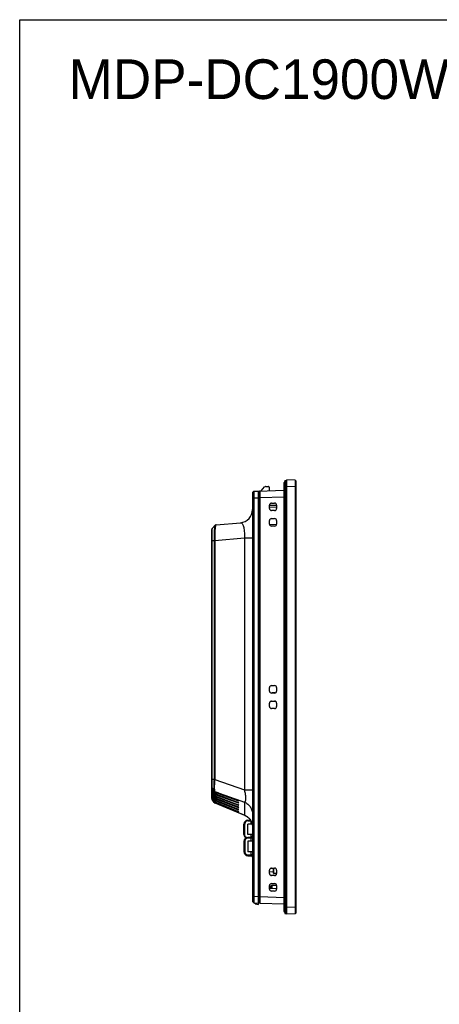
# Model space of a CAD drawing. Header units: millimetres. Extents: x 0 to 1682, y 0 to 1188.
# Tile 9 of 20: x 0 to 317, y 444 to 1188. Entities that reach past the tile are written whole.
import ezdxf

# ---------------------------------------------------------------- set-up
doc = ezdxf.new("R2010")
doc.units = ezdxf.units.MM
doc.header["$LTSCALE"] = 92.51
for name, color, linetype in [('2D-MDP_1950WD-FORMAT', 7, 'CONTINUOUS'), ('2D-MDP_1950WD-TEXT', 7, 'CONTINUOUS'), ('FRONT_BEZEL-RT1951WD-SHAPE', 7, 'CONTINUOUS'), ('GASKET-RT1951WD_BASE-SHAPE', 7, 'CONTINUOUS'), ('REAR_CASE-MDP_1950WD_V3-1-SHAPE', 7, 'CONTINUOUS')]:
    doc.layers.add(name, color=color, linetype=linetype)
doc.styles.get("Standard").update_dxf_attribs({"font": 'gothic.ttf'})

msp = doc.modelspace()

# ---------------------------------------------------------------- linework, layer by layer
at = {"layer": '2D-MDP_1950WD-FORMAT', "color": 7, "linetype": 'Continuous'}
for p, q in [((0, 0), (0, 1188)), ((0, 1188), (1682, 1188))]:
    msp.add_line(p, q, dxfattribs=at)
at = {"layer": 'FRONT_BEZEL-RT1951WD-SHAPE', "color": 7, "linetype": 'Continuous'}
for p, q in [((201.744534, 511.614586), (201.744534, 840.014586)), ((208.244839, 839.78759), (201.744534, 840.014586)), ((208.244839, 834.790636), (201.744534, 835.017631)), ((208.744534, 839.27014), (208.244839, 839.78759)), ((208.244839, 834.790636), (208.244839, 516.838535)), ((208.744534, 834.790636), (208.244839, 834.790636)), ((208.744534, 839.27014), (208.244903, 839.787556)), ((208.744534, 839.27014), (208.744534, 512.359031)), ((180.344534, 831.567281), (199.844534, 832.248236)), ((180.944534, 831.105389), (180.944534, 520.523782)), ((181.427084, 826.60813), (180.944534, 826.60813)), ((181.427084, 826.60813), (199.844534, 827.251282)), ((181.427084, 826.60813), (181.427084, 525.021041)), ((188.744534, 818.364586), (188.744534, 820.964586)), ((194.144534, 820.619089), (188.744534, 820.713346)), ((194.144534, 819.434761), (188.744534, 819.151759)), ((190.244534, 822.464586), (192.644534, 822.464586)), ((194.144534, 820.964586), (194.144534, 818.364586)), ((192.644534, 816.864586), (190.244534, 816.864586)), ((188.744534, 806.664586), (188.744534, 809.264586)), ((188.782616, 806.335204), (194.13728, 806.522193)), ((190.244534, 810.764586), (192.644534, 810.764586)), ((192.644534, 805.164586), (190.244534, 805.164586)), ((194.144534, 809.264586), (194.144534, 806.664586)), ((188.744534, 680.364586), (188.744534, 682.964586)), ((190.244534, 684.464586), (192.644534, 684.464586)), ((192.644534, 678.864586), (190.244534, 678.864586)), ((194.144534, 682.964586), (194.144534, 680.364586)), ((188.744534, 668.664586), (188.744534, 671.264586)), ((190.244534, 672.764586), (192.644534, 672.764586)), ((194.144534, 671.264586), (194.144534, 668.664586)), ((192.644534, 667.164586), (190.244534, 667.164586)), ((188.744534, 542.364586), (188.744534, 544.964586)), ((191.744534, 543.587331), (188.744534, 543.482568)), ((191.744534, 546.085808), (189.156581, 545.995434)), ((190.244534, 546.464586), (192.644534, 546.464586)), ((191.744534, 542.661985), (191.744534, 546.464586)), ((192.036681, 542.362088), (192.036681, 546.464586)), ((194.144534, 544.964586), (194.144534, 542.364586)), ((193.343166, 541.038825), (189.852488, 540.916928)), ((192.644534, 540.864586), (190.244534, 540.864586)), ((194.143024, 542.306931), (192.036681, 542.362088)), ((188.744534, 530.664586), (188.744534, 533.264586)), ((194.144534, 531.010082), (188.744534, 530.915825)), ((190.244534, 534.764586), (192.644534, 534.764586)), ((192.644534, 529.164586), (190.244534, 529.164586)), ((190.627082, 533.423808), (190.627082, 530.948685)), ((194.144534, 533.264586), (194.144534, 530.664586)), ((181.427084, 525.021041), (180.944534, 525.021041)), ((181.427084, 525.021041), (199.844534, 524.377889)), ((181.427084, 520.024087), (199.844534, 519.380935)), ((208.244839, 516.838535), (201.744534, 516.61154)), ((208.744534, 516.838535), (208.244839, 516.838535)), ((208.244839, 511.841581), (201.744534, 511.614586)), ((208.744534, 512.359031), (208.244839, 511.841581)), ((208.244903, 511.841616), (208.744534, 512.359031))]:
    msp.add_line(p, q, dxfattribs=at)
for centre, radius, start, end in [((181.444534, 831.105389), 0.5, 92, 180), ((190.244534, 820.964586), 1.5, 90, 180), ((192.644534, 820.964586), 1.5, 0, 90), ((190.244534, 818.364586), 1.5, 180, 270), ((192.644534, 818.364586), 1.5, 270, 0), ((190.244534, 809.264586), 1.5, 90, 180), ((190.244534, 806.664586), 1.5, 180, 270), ((192.644534, 809.264586), 1.5, 0, 90), ((192.644534, 806.664586), 1.5, 270, 0), ((190.244534, 682.964586), 1.5, 90, 180), ((190.244534, 680.364586), 1.5, 180, 270), ((192.644534, 682.964586), 1.5, 0, 90), ((192.644534, 680.364586), 1.5, 270, 0), ((190.244534, 671.264586), 1.5, 90, 180), ((192.644534, 671.264586), 1.5, 0, 90), ((190.244534, 668.664586), 1.5, 180, 270), ((192.644534, 668.664586), 1.5, 270, 0), ((190.244534, 544.964586), 1.5, 90, 180), ((192.644534, 544.964586), 1.5, 0, 90), ((190.244534, 542.364586), 1.5, 180, 270), ((192.044534, 542.661985), 0.3, 180, 268.5), ((192.644534, 542.364586), 1.5, 270, 0), ((190.244534, 533.264586), 1.5, 90, 180), ((190.244534, 530.664586), 1.5, 180, 270), ((192.644534, 533.264586), 1.5, 0, 90), ((192.644534, 530.664586), 1.5, 270, 0), ((181.444534, 520.523782), 0.5, 180, 268)]:
    msp.add_arc(centre, radius, start, end, dxfattribs=at)
for centre, major_axis, start_param, end_param in [((228.096432, 675.814586), (108.47783, 0), 8.1830148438, 8.212905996), ((228.096432, 675.814586), (108.47783, 0), 4.3534646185, 4.3833557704), ((167.443593, 531.614586), (64.153674, 0), 1.1415039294, 1.2010549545)]:
    msp.add_ellipse(centre, major_axis=major_axis, ratio=0.0302453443, start_param=start_param, end_param=end_param, dxfattribs=at)
for points, knots in [([(208.244903, 839.787555), (208.246516, 839.785887), (208.244691, 839.775895), (208.24759, 839.758291), (208.247088, 839.726822), (208.248843, 839.662632), (208.249355, 839.552603), (208.25061, 839.387128), (208.251304, 839.17742), (208.251911, 838.925764), (208.252241, 838.634469), (208.25239, 838.175257), (208.251899, 837.52599), (208.250428, 836.67463), (208.248082, 835.751053), (208.246009, 835.114936), (208.244839, 834.790636)], [0, 0, 0, 0, 0.0013928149, 0.005172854, 0.011336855, 0.0198726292, 0.0439631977, 0.0772137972, 0.119304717, 0.1698307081, 0.22830921, 0.2941818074, 0.4455231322, 0.6181003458, 0.8053030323, 1, 1, 1, 1]), ([(181.427084, 831.605085), (181.425051, 831.60501), (181.428034, 831.592352), (181.423957, 831.57872), (181.425209, 831.546203), (181.423692, 831.505417), (181.423394, 831.451306), (181.422396, 831.356748), (181.42164, 831.20989), (181.420821, 831.000996), (181.420277, 830.749716), (181.419936, 830.458568), (181.419793, 829.999022), (181.420258, 829.348868), (181.421679, 828.496006), (181.423946, 827.570571), (181.425952, 826.933114), (181.427084, 826.60813)], [0, 0, 0, 0, 0.0012215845, 0.0048379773, 0.0108479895, 0.0192395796, 0.0299911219, 0.0430791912, 0.0761311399, 0.1180803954, 0.1685239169, 0.2269764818, 0.2928758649, 0.4444115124, 0.6172993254, 0.8048939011, 1, 1, 1, 1]), ([(189.716, 530.932717), (189.682624, 531.176423), (189.667281, 531.669418), (189.695547, 532.28631), (189.813367, 532.766206), (189.981941, 533.098714), (190.256309, 533.357748), (190.505237, 533.425237), (190.627082, 533.423808)], [0, 0, 0, 0, 0.2505489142, 0.5010316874, 0.6262770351, 0.7512972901, 0.8758835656, 1, 1, 1, 1]), ([(181.427084, 525.021041), (181.425952, 524.696079), (181.423946, 524.058656), (181.421679, 523.133252), (181.420258, 522.280393), (181.419793, 521.630228), (181.419936, 521.170673), (181.420277, 520.879516), (181.420821, 520.628227), (181.42164, 520.419322), (181.422396, 520.272453), (181.423394, 520.177885), (181.423692, 520.123769), (181.425209, 520.082976), (181.423957, 520.050456), (181.428034, 520.03682), (181.425051, 520.024162), (181.427084, 520.024087)], [0, 0, 0, 0, 0.195092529, 0.3826805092, 0.5555703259, 0.7071085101, 0.7730097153, 0.8314639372, 0.8819090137, 0.9238602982, 0.95691537, 0.9700045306, 0.9807576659, 0.989150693, 0.9951613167, 0.9987781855, 1, 1, 1, 1]), ([(208.244839, 516.838535), (208.246009, 516.51412), (208.248083, 515.877857), (208.250429, 514.954156), (208.251899, 514.102803), (208.25239, 513.453584), (208.252241, 512.994414), (208.251911, 512.703155), (208.251303, 512.451536), (208.250609, 512.241868), (208.249354, 512.076442), (208.248842, 511.966458), (208.247087, 511.902305), (208.247589, 511.870859), (208.244692, 511.853267), (208.246514, 511.843282), (208.244903, 511.841616)], [0, 0, 0, 0, 0.1947663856, 0.3819864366, 0.5545521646, 0.7058829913, 0.7717485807, 0.8302194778, 0.8807384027, 0.9228218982, 0.9560629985, 0.9801414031, 0.9886714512, 0.9948309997, 0.9986082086, 1, 1, 1, 1])]:
    msp.add_open_spline(points, degree=3, knots=knots, dxfattribs=at)
at = {"layer": 'GASKET-RT1951WD_BASE-SHAPE', "color": 7, "linetype": 'Continuous'}
for p, q in [((199.844534, 513.614586), (199.844534, 838.014586)), ((199.844534, 834.014586), (201.744534, 834.014586)), ((200.084534, 513.320647), (200.084534, 838.308524)), ((200.244534, 839.114586), (200.244534, 512.514586)), ((200.644534, 839.514586), (200.644534, 512.114586)), ((200.644534, 839.514586), (201.744534, 839.514586)), ((199.844534, 517.614586), (201.744534, 517.614586)), ((200.644534, 512.114586), (201.744534, 512.114586))]:
    msp.add_line(p, q, dxfattribs=at)
for centre, radius, start, end in [((200.144534, 838.014586), 0.3, 101.536959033, 180), ((200.044534, 838.504483), 0.2, 281.536959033, 0), ((200.644534, 839.114586), 0.4, 90, 180), ((200.144534, 513.614586), 0.3, 180, 258.463040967), ((200.044534, 513.124688), 0.2, 0, 78.463040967), ((200.644534, 512.514586), 0.4, 180, 270)]:
    msp.add_arc(centre, radius, start, end, dxfattribs=at)
at = {"layer": 'REAR_CASE-MDP_1950WD_V3-1-SHAPE', "color": 7, "linetype": 'Continuous'}
for p, q in [((182.472284, 831.641584), (185.047048, 834.710069)), ((185.813093, 835.067281), (187.944534, 835.067281)), ((188.444534, 834.567281), (188.444534, 831.850139)), ((176.943925, 831.448529), (175.944534, 830.41363)), ((176.943668, 831.448392), (175.944534, 830.41363)), ((175.944534, 830.41363), (175.944534, 521.215541)), ((176.943925, 826.451575), (175.944534, 826.451575)), ((176.943925, 831.448529), (176.943668, 831.448392)), ((176.943925, 831.448529), (180.344534, 831.567281)), ((176.943925, 826.451575), (180.344534, 826.570327)), ((176.943925, 826.451575), (176.943925, 525.177596)), ((180.344534, 519.06189), (180.344534, 831.567281)), ((180.944534, 830.888234), (180.344534, 830.888234)), ((180.944534, 826.591279), (180.344534, 826.591279)), ((180.944534, 826.60813), (180.944534, 830.888234)), ((145.507195, 803.272554), (147.714147, 805.681021)), ((147.664876, 805.670643), (147.624135, 805.627027)), ((148.312022, 805.996045), (148.303328, 805.995075)), ((148.354021, 806.000728), (148.315458, 805.996651)), ((148.353963, 806.000723), (166.816091, 807.61595)), ((145.244534, 607.239926), (145.244534, 802.597674)), ((145.244534, 794.246947), (145.413061, 794.246269)), ((145.412991, 613.640676), (145.413061, 794.246269)), ((145.413061, 794.246269), (146.923734, 794.246269)), ((146.923455, 794.261231), (146.923734, 794.246269)), ((146.923734, 794.246269), (146.923763, 613.640676)), ((147.372234, 794.270261), (169.771368, 796.230431)), ((147.372234, 794.270261), (147.372498, 794.251596)), ((147.372498, 794.251596), (147.372549, 613.616569)), ((169.771368, 796.230431), (169.771368, 605.560578)), ((169.771368, 796.230431), (175.944534, 796.230431)), ((145.412991, 613.640676), (146.923763, 613.640676)), ((146.923087, 613.640676), (146.918516, 613.586733)), ((147.366852, 613.542856), (169.771368, 605.560578)), ((145.244534, 605.704034), (145.244534, 607.058013)), ((145.511008, 606.62506), (145.244534, 606.631427)), ((145.244534, 604.168082), (145.244534, 605.558261)), ((145.432904, 605.181664), (145.244534, 605.186345)), ((145.244534, 602.632951), (145.244534, 604.025907)), ((145.356691, 603.750387), (145.244534, 603.753281)), ((145.412991, 606.990754), (146.837269, 604.883137)), ((145.413064, 606.7537), (145.412991, 606.990754)), ((145.413064, 606.7537), (146.837269, 604.883137)), ((145.413064, 606.109988), (146.923763, 604.145764)), ((145.413064, 605.208229), (145.413064, 606.109988)), ((145.413064, 605.208229), (146.923763, 603.185375)), ((145.413064, 604.598854), (146.923763, 602.594877)), ((145.413064, 603.662305), (145.413064, 604.598854)), ((145.413064, 603.662305), (146.923763, 601.599137)), ((145.413064, 603.084389), (146.923763, 601.039123)), ((145.413064, 602.117087), (145.413064, 603.084389)), ((146.837269, 604.883137), (146.915527, 604.773882)), ((146.923763, 604.145764), (146.923763, 603.185375)), ((147.372549, 603.827125), (164.579434, 597.717236)), ((147.372549, 603.827125), (147.372549, 602.854581)), ((150.626901, 603.246448), (169.771368, 596.42566)), ((150.626901, 603.246448), (164.579434, 598.10796)), ((169.771368, 605.560578), (175.944534, 605.560578)), ((145.244534, 601.098127), (145.244534, 602.508565)), ((145.300595, 602.329914), (145.244534, 602.331412)), ((145.244534, 599.047239), (145.244534, 601.020536)), ((145.262165, 600.923962), (145.244534, 600.924449)), ((145.25578, 598.788182), (145.255622, 598.789283)), ((145.413064, 602.117087), (146.923763, 600.01309)), ((145.413064, 601.565803), (146.923763, 599.478884)), ((145.413064, 600.57171), (145.413064, 601.565803)), ((145.413064, 600.57171), (146.923763, 598.424951)), ((145.413064, 600.041866), (146.923763, 597.911519)), ((145.413064, 599.027633), (145.413064, 600.041866)), ((145.413064, 599.027633), (146.923763, 596.837696)), ((145.413064, 598.511965), (146.923763, 596.338002)), ((145.413064, 598.394727), (145.413064, 598.511965)), ((146.923763, 596.159249), (145.414164, 598.380947)), ((146.936648, 596.115084), (145.435958, 598.323671)), ((146.923763, 602.594877), (146.923763, 601.599137)), ((146.923763, 601.039123), (146.923763, 600.01309)), ((146.923763, 599.478884), (146.923763, 598.424951)), ((146.923763, 597.911519), (146.923763, 596.837696)), ((146.923763, 596.338002), (146.923763, 596.159249)), ((146.923977, 596.155373), (146.936589, 596.115171)), ((147.296353, 595.78875), (147.381028, 595.747443)), ((147.372549, 602.854581), (164.579434, 596.399983)), ((147.372549, 602.26969), (164.579434, 596.0301)), ((147.372549, 602.26969), (147.372549, 601.261841)), ((147.372549, 601.261841), (164.579434, 594.684171)), ((147.372549, 600.707145), (164.579434, 594.333384)), ((147.372549, 600.707145), (147.372549, 599.669199)), ((147.372549, 599.669199), (164.579434, 592.966221)), ((147.372549, 599.140066), (164.579434, 592.631599)), ((147.372549, 599.140066), (147.372549, 598.074137)), ((147.372549, 598.074137), (164.579434, 591.239087)), ((147.372549, 597.565581), (164.579434, 590.917479)), ((147.372549, 597.565581), (147.372549, 596.479878)), ((147.372549, 596.479878), (164.579434, 589.510524)), ((147.372549, 595.984929), (164.579434, 589.19752)), ((147.372549, 595.984929), (147.372549, 595.795081)), ((147.372644, 595.792269), (169.771368, 586.583985)), ((147.380996, 595.747458), (147.398523, 595.740065)), ((147.398479, 595.740082), (170.034694, 586.434159)), ((164.579434, 597.717236), (164.579434, 598.10796)), ((164.579434, 596.0301), (164.579434, 596.399983)), ((169.771368, 596.42566), (169.771368, 586.583985)), ((164.579434, 594.333384), (164.579434, 594.684171)), ((164.579434, 592.631599), (164.579434, 592.966221)), ((164.579434, 590.917479), (164.579434, 591.239087)), ((164.579434, 589.19752), (164.579434, 589.510524)), ((170.028279, 586.436801), (170.073614, 586.417934)), ((170.072682, 586.418326), (170.114231, 586.400665)), ((170.113092, 586.401154), (170.156817, 586.382214)), ((170.15548, 586.382798), (170.201055, 586.362692)), ((170.199516, 586.363377), (170.246628, 586.342218)), ((170.244869, 586.343014), (170.293367, 586.320849)), ((170.291378, 586.321765), (170.340982, 586.298702)), ((170.338754, 586.299747), (170.389708, 586.275653)), ((170.387232, 586.276834), (170.439769, 586.251571)), ((170.437034, 586.252897), (170.491039, 586.22649)), ((170.488033, 586.227972), (170.543571, 586.200359)), ((170.540264, 586.202017), (170.597118, 586.173272)), ((170.59351, 586.175112), (170.651472, 586.145315)), ((170.647579, 586.147333), (170.706611, 586.116478)), ((170.702468, 586.118661), (170.762457, 586.086782)), ((170.758119, 586.089106), (170.819003, 586.056211)), ((170.81453, 586.058648), (170.876243, 586.024748)), ((170.871708, 586.02726), (170.934114, 585.992407)), ((170.929585, 585.994957), (170.992566, 585.959196)), ((170.988112, 585.961746), (171.051564, 585.925115)), ((171.047261, 585.927621), (171.111066, 585.89017)), ((171.10699, 585.892582), (171.17106, 585.854347)), ((171.167294, 585.856613), (171.231522, 585.817641)), ((171.228153, 585.819702), (171.292452, 585.780032)), ((171.289569, 585.781826), (171.353839, 585.741505)), ((171.351537, 585.742962), (171.41569, 585.702036)), ((171.604051, 585.577717), (171.669799, 585.532831)), ((171.667788, 585.534216), (171.73506, 585.487494)), ((171.731981, 585.489651), (171.800828, 585.441004)), ((171.796629, 585.443997), (171.867097, 585.393335)), ((171.861719, 585.397234), (171.933861, 585.344455)), ((171.92727, 585.349319), (172.001117, 585.294334)), ((171.993289, 585.300214), (172.068858, 585.242941)), ((172.059788, 585.249877), (172.137085, 585.19024)), ((172.126776, 585.198264), (172.205776, 585.136206)), ((172.19426, 585.145334), (172.274918, 585.080812)), ((172.262254, 585.091034), (172.344487, 585.024037)), ((172.330738, 585.035341), (172.414458, 584.965857)), ((172.392177, 582.752579), (174.344601, 582.786659)), ((172.392177, 582.15267), (174.702364, 582.192995)), ((172.3997, 584.978218), (172.484809, 584.906249)), ((172.469118, 584.919641), (172.555519, 584.845187)), ((172.53897, 584.859582), (172.626563, 584.782647)), ((172.609235, 584.798012), (172.697917, 584.718603)), ((172.67989, 584.734902), (172.769559, 584.653028)), ((172.750912, 584.670221), (172.841462, 584.585896)), ((174.961986, 579.797435), (174.961986, 581.692664)), ((169.444534, 579.753036), (170.034063, 579.753036)), ((169.444534, 571.876135), (169.444534, 579.753036)), ((170.034063, 571.876135), (170.034063, 579.753036)), ((175.64606, 579.809376), (172.444534, 579.753493)), ((172.444534, 571.875678), (172.444534, 579.753493)), ((175.619852, 579.911994), (175.658774, 579.75921)), ((175.655928, 579.77074), (175.692751, 579.61668)), ((175.690228, 579.627594), (175.724911, 579.472235)), ((175.722697, 579.482515), (175.755193, 579.325838)), ((175.753273, 579.335466), (175.783534, 579.177453)), ((175.78189, 579.18641), (175.809865, 579.027046)), ((175.80848, 579.035311), (175.834113, 578.874585)), ((175.832969, 578.882137), (175.8562, 578.720041)), ((175.855279, 578.726857), (175.876047, 578.56339)), ((175.875327, 578.569447), (175.893567, 578.404603)), ((175.893027, 578.409876), (175.908672, 578.243656)), ((175.908289, 578.24812), (175.921268, 578.080525)), ((175.921018, 578.084153), (175.931258, 577.915188)), ((175.931113, 577.917955), (175.938537, 577.747628)), ((175.938471, 577.749505), (175.943, 577.577802)), ((169.444534, 571.876135), (170.034063, 571.876135)), ((170.034063, 566.753036), (169.444534, 566.753036)), ((169.444534, 566.753036), (169.444534, 558.876135)), ((170.034063, 566.753036), (170.034063, 558.876135)), ((174.961986, 569.797435), (172.392177, 569.752579)), ((174.961986, 569.197526), (172.392177, 569.15267)), ((175.944534, 571.814586), (172.444534, 571.875678)), ((175.944534, 566.814586), (172.444534, 566.753493)), ((172.444534, 566.753493), (172.444534, 558.875678)), ((174.961986, 569.797435), (174.961986, 571.831736)), ((175.944534, 569.197526), (174.961986, 569.197526)), ((174.961986, 566.797435), (174.961986, 569.197526)), ((170.034063, 558.876135), (169.444534, 558.876135)), ((175.944534, 558.814586), (172.444534, 558.875678)), ((174.961986, 556.431645), (174.961986, 558.831736)), ((172.392177, 556.476501), (174.961986, 556.431645)), ((172.392177, 555.876592), (174.961986, 555.831736)), ((175.944534, 556.431645), (174.961986, 556.431645)), ((176.943925, 525.177596), (175.944534, 525.177596)), ((176.943925, 520.180642), (175.944534, 521.215541)), ((176.943925, 525.177596), (180.344534, 525.058844)), ((180.944534, 525.037892), (180.344534, 525.037892)), ((180.944534, 520.740938), (180.944534, 525.021041)), ((176.943668, 520.180779), (176.943925, 520.180642)), ((176.943925, 520.180642), (180.344534, 520.06189)), ((177.844534, 520.149192), (177.844534, 519.670528)), ((178.009804, 519.473566), (178.009804, 520.143421)), ((178.009804, 519.473566), (180.344534, 519.06189)), ((180.944534, 520.740938), (180.344534, 520.740938))]:
    msp.add_line(p, q, dxfattribs=at)
for points in [[(147.624154, 805.627047), (147.317277, 805.282339), (146.901609, 804.817075), (146.498774, 804.368182), (146.108615, 803.935521), (145.731034, 803.519004), (145.505769, 803.271637)], [(148.303328, 805.995075), (148.196769, 805.975079), (148.092202, 805.944248), (147.99159, 805.90319), (147.897005, 805.853188), (147.810072, 805.796011), (147.731695, 805.733599), (147.662646, 805.668361)], [(148.315458, 805.996651), (148.207496, 805.977601), (148.101384, 805.947422), (147.999164, 805.906697), (147.903015, 805.856723), (147.814665, 805.799329), (147.735026, 805.736488), (147.664876, 805.670643)], [(145.244534, 598.944053), (145.244575, 598.934749), (145.247555, 598.863493), (145.25433, 598.79863), (145.255676, 598.788911)], [(145.244592, 598.934894), (145.247575, 598.863396), (145.254369, 598.798397)], [(145.255793, 598.788092), (145.270295, 598.708119), (145.296469, 598.610521), (145.331569, 598.515483), (145.375245, 598.424028), (145.426922, 598.337197), (145.436001, 598.323624)], [(146.936658, 596.115088), (146.946681, 596.100602), (147.004416, 596.026112), (147.068888, 595.957001), (147.139487, 595.894012), (147.215551, 595.837756), (147.296353, 595.78875)], [(147.0044, 596.026135), (147.068866, 595.957026), (147.139461, 595.894037), (147.215522, 595.837779)], [(171.414065, 585.703081), (171.478001, 585.661602), (171.540784, 585.620174), (171.604051, 585.577717)], [(171.477165, 585.66215), (171.540825, 585.620147), (171.605045, 585.577044)], [(172.822277, 584.603939), (172.913601, 584.51718), (172.985955, 584.446849), (173.058477, 584.374891), (173.131133, 584.30129), (173.203868, 584.226042), (173.276633, 584.149143), (173.349379, 584.070591), (173.422056, 583.990381), (173.494615, 583.908511), (173.567005, 583.82498), (173.639179, 583.739787), (173.711085, 583.652933), (173.782676, 583.564417), (173.853901, 583.474243), (173.924711, 583.382412), (173.995056, 583.288929), (174.064887, 583.1938), (174.134155, 583.09703), (174.20281, 582.998626), (174.270804, 582.898597), (174.338086, 582.796953)], [(172.893962, 584.536025), (172.965943, 584.466445), (173.038185, 584.395175), (173.110664, 584.322181), (173.183315, 584.247466), (173.256086, 584.171024), (173.328917, 584.092858), (173.40175, 584.012969), (173.474527, 583.931359), (173.54719, 583.848032), (173.619683, 583.762993), (173.691947, 583.676247), (173.763927, 583.5878), (173.835567, 583.497661), (173.906815, 583.405831), (173.97762, 583.312316), (174.047929, 583.217121), (174.117691, 583.120254), (174.186856, 583.021721), (174.255371, 582.921533), (174.323186, 582.819699), (174.39025, 582.716229), (174.456513, 582.611138), (174.521925, 582.504437), (174.586437, 582.396142), (174.649998, 582.286268), (174.71256, 582.174833), (174.774075, 582.061854), (174.834494, 581.947351), (174.893771, 581.831344), (174.951858, 581.713855), (175.008709, 581.594907), (175.064279, 581.474523), (175.118517, 581.352742), (175.171401, 581.229539), (175.222893, 581.10492), (175.272982, 580.978829), (175.321645, 580.851224), (175.368858, 580.722061), (175.414592, 580.591299), (175.458815, 580.458894), (175.501494, 580.324804), (175.542588, 580.188985), (175.582056, 580.051395), (175.619852, 579.911994)]]:
    msp.add_lwpolyline(points, dxfattribs=at)
for centre, radius, start, end in [((185.813093, 834.067281), 1, 90, 140), ((187.944534, 834.567281), 0.5, 0, 90), ((165.944534, 817.577897), 10, 275, 0), ((146.244534, 802.597032), 1, 137.505260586, 180), ((146.244534, 802.597674), 1, 137.626158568, 180), ((155.95123, 612.916511), 8.607197, 175.334748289, 175.826901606), ((146.222573, 598.944169), 0.978039, 180.00691914, 185.693843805), ((146.226068, 598.944656), 0.981565, 185.701887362, 197.03955373), ((146.229322, 598.946366), 0.985177, 197.079189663, 208.389033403), ((146.230739, 598.947183), 0.986813, 208.391634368, 214.044626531), ((146.992485, 596.161097), 0.068747, 181.539847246, 184.776006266), ((147.414594, 595.795099), 0.042045, 180.023838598, 183.859367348), ((172.444534, 579.753036), 3, 91, 180), ((165.961773, 577.282359), 10.05153, 66.048479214, 67.727845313), ((172.434068, 579.753031), 2.400005, 91.000118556, 179.999881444), ((172.444534, 571.876135), 3, 180, 238.681931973), ((172.444534, 566.753036), 3, 91, 180), ((172.434068, 566.753031), 2.400005, 91.000122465, 179.999877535), ((174.944534, 570.797283), 1, 271, 0), ((172.444534, 558.876135), 3, 180, 269), ((172.434068, 558.87614), 2.400005, 180.000123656, 268.999876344), ((174.944534, 554.831888), 1, 0, 89), ((178.044534, 519.670528), 0.2, 180, 260)]:
    msp.add_arc(centre, radius, start, end, dxfattribs=at)
for centre, major_axis, ratio, start_param, end_param in [((146.244534, 607.233326), (0.999706, -0.027758), 0.8730218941, -3.1173571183, -2.5283084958), ((146.244534, 606.600589), (0.999706, 0.027758), 0.8730218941, 3.1173571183, 3.7064057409), ((146.244534, 605.697786), (0.999639, -0.030156), 0.8903617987, -3.1147397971, -2.5256911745), ((146.244534, 605.098801), (0.999639, 0.030156), 0.8903617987, 3.1147397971, 3.7037884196), ((146.244534, 604.162157), (0.999525, -0.033909), 0.9083932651, -3.1107851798, -2.5217365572), ((146.244534, 603.594093), (0.999525, 0.033909), 0.9083932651, 3.1107851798, 3.6998338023), ((147.755232, 604.636366), (0.999706, 0.027758), 0.8730218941, -2.5767795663, -1.9877309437), ((147.755232, 603.674932), (0.999639, -0.030156), 0.8903617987, -2.5256911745, -1.936642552), ((146.244534, 602.627299), (0.999313, -0.04), 0.9266068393, -3.1045196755, -2.515471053), ((146.244534, 602.085414), (0.999313, 0.04), 0.9266068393, 3.1045196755, 3.6935682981), ((146.244534, 601.092695), (0.998818, -0.051398), 0.9456131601, -3.0929705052, -2.5039218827), ((146.244534, 600.571884), (0.998818, 0.051398), 0.9456131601, 3.0929705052, 3.6820191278), ((146.244534, 599.559403), (0.99728, -0.0764), 0.9646812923, -3.0678240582, -2.4787754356), ((146.244534, 599.052526), (0.99728, 0.0764), 0.9646812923, 3.0678240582, 3.6568726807), ((147.755232, 603.094823), (0.999639, 0.030156), 0.8903617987, -2.5793968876, -1.990348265), ((147.755232, 602.098988), (0.999525, -0.033909), 0.9083932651, -2.5217365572, -1.9326879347), ((147.755232, 601.548827), (0.999525, 0.033909), 0.9083932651, -2.5833515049, -1.9943028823), ((147.755232, 600.523303), (0.999313, -0.04), 0.9266068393, -2.515471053, -1.9264224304), ((147.755232, 599.998495), (0.999313, 0.04), 0.9266068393, -2.5896170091, -2.0005683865), ((147.755232, 598.945935), (0.998818, -0.051398), 0.9456131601, -2.5039218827, -1.9148732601), ((147.755232, 598.441537), (0.998818, 0.051398), 0.9456131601, -2.6011661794, -2.0121175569), ((147.755232, 597.369465), (0.99728, -0.0764), 0.9646812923, -2.4787754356, -1.8897268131), ((147.755232, 596.878563), (0.99728, 0.0764), 0.9646812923, -2.6263126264, -2.0372640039), ((164.544534, 597.931705), (0.998073, -0.372715), 0.166503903, 6.3452837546, 7.8811734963), ((164.544534, 597.918736), (0.998073, -0.372715), 0.166503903, -1.4737912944, 0.0620984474), ((164.544534, 596.234054), (0.998231, -0.378854), 0.1569405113, 6.3426780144, 7.8785677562), ((164.544534, 596.221776), (0.998231, -0.378854), 0.1569405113, -1.4763970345, 0.0594927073), ((164.544534, 594.527734), (0.998368, -0.385419), 0.1481509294, 6.3403165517, 7.8762062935), ((164.544534, 594.51609), (0.998368, -0.385419), 0.1481509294, -1.4787584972, 0.0571312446), ((164.544534, 592.817861), (0.998477, -0.392244), 0.1406450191, 6.3383805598, 7.8742703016), ((164.544534, 592.806754), (0.998477, -0.392244), 0.1406450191, -1.4806944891, 0.0551952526), ((164.544534, 591.097294), (0.998555, -0.399588), 0.1344777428, 6.3369469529, 7.8728366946), ((164.544534, 591.086619), (0.998555, -0.399588), 0.1344777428, -1.482128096, 0.0537616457), ((164.544534, 589.373168), (0.998594, -0.40721), 0.1301789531, 6.3362202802, 7.872110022), ((164.544534, 589.362778), (0.998594, -0.40721), 0.1301789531, -1.4828547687, 0.053034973)]:
    msp.add_ellipse(centre, major_axis=major_axis, ratio=ratio, start_param=start_param, end_param=end_param, dxfattribs=at)
for points, knots in [([(176.943668, 831.448392), (176.941824, 831.446484), (176.942331, 831.436018), (176.939454, 831.417418), (176.938831, 831.385293), (176.936316, 831.320167), (176.934584, 831.209251), (176.932432, 831.042819), (176.930927, 830.83244), (176.929771, 830.58035), (176.929108, 830.288867), (176.92883, 829.829853), (176.929818, 829.181333), (176.932765, 828.331377), (176.937451, 827.409747), (176.94159, 826.775089), (176.943925, 826.451575)], [0, 0, 0, 0, 0.0015931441, 0.0055446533, 0.0118636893, 0.0205398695, 0.0448702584, 0.0783076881, 0.1205334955, 0.1711434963, 0.2296570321, 0.2955179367, 0.4467070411, 0.6189848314, 0.8057786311, 1, 1, 1, 1]), ([(147.624135, 805.627027), (147.58725, 805.585529), (147.52253, 805.460578), (147.444053, 805.224826), (147.367439, 804.900266), (147.260313, 804.297076), (147.147616, 803.334007), (147.041463, 801.949221), (146.962362, 800.290479), (146.913851, 798.411098), (146.898706, 796.376227), (146.911401, 794.975358), (146.923455, 794.261231)], [0, 0, 0, 0, 0.0145651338, 0.0362161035, 0.0653065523, 0.1018738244, 0.196930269, 0.3194703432, 0.4661965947, 0.6325077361, 0.8126334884, 1, 1, 1, 1]), ([(148.286036, 805.97682), (148.240232, 805.948449), (148.153576, 805.839263), (147.995763, 805.490318), (147.831995, 804.804938), (147.666359, 803.718516), (147.529038, 802.291852), (147.425041, 800.571019), (147.361214, 798.611341), (147.340679, 796.483991), (147.356754, 795.017979), (147.372243, 794.270261)], [0, 0, 0, 0, 0.0136649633, 0.0340295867, 0.0973071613, 0.1909460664, 0.313124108, 0.4604656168, 0.6281980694, 0.810322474, 1, 1, 1, 1]), ([(166.816091, 807.61595), (166.922014, 807.625216), (167.141261, 807.614991), (167.594792, 807.460493), (168.145076, 806.975831), (168.686892, 806.062453), (169.158578, 804.765946), (169.531585, 803.077207), (169.778151, 801.026806), (169.870952, 798.700413), (169.822871, 797.069005), (169.771368, 796.230431)], [0, 0, 0, 0, 0.0254772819, 0.0518152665, 0.1134283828, 0.1956802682, 0.3044872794, 0.4426102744, 0.6092642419, 0.7986880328, 1, 1, 1, 1]), ([(145.413061, 794.246269), (145.411607, 794.844028), (145.410199, 796.0133), (145.412277, 797.703358), (145.418471, 799.245401), (145.428569, 800.579792), (145.44022, 801.540089), (145.452087, 802.172531), (145.460526, 802.538305), (145.470777, 802.828422), (145.478241, 803.044187), (145.492022, 803.180633), (145.494971, 803.250051), (145.50407, 803.268943)], [0, 0, 0, 0, 0.1987044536, 0.3886830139, 0.5618005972, 0.711303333, 0.8322727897, 0.8810221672, 0.9215978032, 0.9538387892, 0.9776613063, 0.9930296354, 1, 1, 1, 1]), ([(145.50407, 803.268943), (145.504325, 803.269474), (145.504826, 803.270415), (145.505449, 803.271286), (145.505768, 803.271637)], [0, 0, 0, 0, 0.554239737, 1, 1, 1, 1]), ([(147.372226, 794.27076), (147.328426, 794.269947), (147.17883, 794.267076), (147.029237, 794.263947), (146.923455, 794.261231)], [0, 0, 0, 0, 0.2927845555, 1, 1, 1, 1]), ([(147.372499, 794.251596), (147.328701, 794.251174), (147.17911, 794.249673), (147.02952, 794.247963), (146.923734, 794.246269)], [0, 0, 0, 0, 0.2927788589, 1, 1, 1, 1]), ([(145.412991, 613.640676), (145.388833, 613.64047), (145.347209, 613.63994), (145.298632, 613.639662), (145.270938, 613.638578), (145.256343, 613.639009), (145.250286, 613.637197), (145.244534, 613.638414), (145.244534, 613.637498)], [0, 0, 0, 0, 0.430067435, 0.7442913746, 0.8555848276, 0.9355140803, 0.9837017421, 1, 1, 1, 1]), ([(145.412991, 606.990754), (145.406111, 607.08435), (145.398576, 607.336063), (145.38525, 608.084284), (145.382977, 609.42514), (145.390558, 611.390164), (145.404061, 612.858499), (145.412991, 613.640676)], [0, 0, 0, 0, 0.0423353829, 0.1135456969, 0.3376151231, 0.6471361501, 1, 1, 1, 1]), ([(146.918516, 613.586733), (146.846523, 612.653771), (146.732297, 610.882242), (146.652082, 608.449406), (146.663967, 606.70712), (146.742397, 605.630225), (146.79973, 605.212807), (146.83806, 605.038905)], [0, 0, 0, 0, 0.3278111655, 0.6217606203, 0.8527310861, 0.9376155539, 1, 1, 1, 1]), ([(147.366852, 613.542856), (147.323036, 613.546602), (147.173461, 613.559822), (147.023964, 613.574233), (146.918516, 613.586733)], [0, 0, 0, 0, 0.2928545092, 1, 1, 1, 1]), ([(146.923763, 613.640676), (146.989575, 613.640668), (147.1389, 613.624766), (147.288644, 613.620574), (147.372549, 613.61657)], [0, 0, 0, 0, 0.4392973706, 1, 1, 1, 1]), ([(147.366852, 613.542856), (147.269013, 612.507746), (147.151178, 610.991847), (147.062776, 609.038457), (147.037076, 607.744916), (147.050873, 606.621026), (147.102127, 605.696301), (147.188752, 604.995211), (147.280277, 604.605614), (147.343362, 604.458636)], [0, 0, 0, 0, 0.3419748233, 0.4999252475, 0.643109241, 0.7674339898, 0.8696025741, 0.9473928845, 1, 1, 1, 1]), ([(146.83806, 605.038905), (146.843765, 605.013025), (146.864906, 604.923437), (146.890912, 604.834675), (146.915526, 604.773882)], [0, 0, 0, 0, 0.2877838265, 1, 1, 1, 1]), ([(146.915527, 604.773882), (146.939593, 604.740342), (147.055169, 604.603479), (147.214559, 604.506299), (147.343362, 604.458636)], [0, 0, 0, 0, 0.2311100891, 1, 1, 1, 1]), ([(169.771368, 605.560578), (169.911141, 605.000989), (170.168877, 603.883041), (170.476195, 602.223478), (170.680759, 600.646576), (170.761316, 599.238629), (170.708112, 598.083401), (170.548335, 597.306719), (170.341874, 596.86383), (170.175346, 596.639738), (169.984406, 596.490089), (169.841485, 596.438922), (169.771368, 596.42566)], [0, 0, 0, 0, 0.1808038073, 0.3595322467, 0.5288549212, 0.6790003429, 0.8009097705, 0.8909052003, 0.9250192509, 0.9533433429, 0.9776307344, 1, 1, 1, 1]), ([(145.413064, 598.394727), (145.413064, 598.392559), (145.413298, 598.387949), (145.413819, 598.383365), (145.414164, 598.380947)], [0, 0, 0, 0, 0.4701981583, 1, 1, 1, 1]), ([(147.398477, 595.740084), (147.39453, 595.741709), (147.377134, 595.753184), (147.373219, 595.776401), (147.372644, 595.792269)], [0, 0, 0, 0, 0.2118791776, 1, 1, 1, 1]), ([(169.771368, 596.42566), (170.673912, 596.056018), (172.378501, 595.047783), (174.377401, 592.867553), (175.652728, 590.20704), (175.944534, 588.258182), (175.944534, 587.290742)], [0, 0, 0, 0, 0.2510985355, 0.5013930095, 0.7509264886, 1, 1, 1, 1]), ([(169.771368, 586.583985), (169.773122, 586.571411), (169.804474, 586.546046), (169.858064, 586.513584), (169.937746, 586.47511), (169.996505, 586.449864), (170.028236, 586.436818)], [0, 0, 0, 0, 0.1271496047, 0.3561810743, 0.6563911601, 1, 1, 1, 1]), ([(170.042328, 586.468345), (170.911276, 586.082349), (172.545939, 585.057853), (174.453836, 582.89807), (175.667297, 580.292092), (175.944534, 578.39242), (175.944534, 577.449067)], [0, 0, 0, 0, 0.2510765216, 0.5013527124, 0.7508958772, 1, 1, 1, 1]), ([(172.392177, 582.752579), (172.388275, 582.752511), (172.393368, 582.728368), (172.386412, 582.70297), (172.388958, 582.643619), (172.387385, 582.571893), (172.388195, 582.481467), (172.38917, 582.340377), (172.390842, 582.229182), (172.392177, 582.15267)], [0, 0, 0, 0, 0.0195094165, 0.0764818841, 0.168881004, 0.2931999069, 0.4446852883, 0.6174543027, 1, 1, 1, 1]), ([(171.594926, 569.627617), (171.147102, 569.794747), (170.334505, 570.418623), (170.034073, 571.398071), (170.034063, 571.876135)], [0, 0, 0, 0, 0.4999633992, 1, 1, 1, 1]), ([(172.392177, 569.15267), (172.390842, 569.229182), (172.38917, 569.340377), (172.388195, 569.481467), (172.387385, 569.571893), (172.388958, 569.643619), (172.386412, 569.70297), (172.393368, 569.728368), (172.388275, 569.752511), (172.392177, 569.752579)], [0, 0, 0, 0, 0.3825456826, 0.5553146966, 0.7068000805, 0.8311189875, 0.9235181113, 0.9804905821, 1, 1, 1, 1]), ([(174.961986, 569.197526), (174.964196, 569.274054), (174.966913, 569.385295), (174.968743, 569.526465), (174.96961, 569.616922), (174.968328, 569.688713), (174.969374, 569.747918), (174.963579, 569.773554), (174.965942, 569.797502), (174.961986, 569.797435)], [0, 0, 0, 0, 0.382490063, 0.5553123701, 0.7067725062, 0.8310392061, 0.9233485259, 0.9802373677, 1, 1, 1, 1]), ([(172.392177, 556.476501), (172.390842, 556.399989), (172.38917, 556.288794), (172.388195, 556.147704), (172.387385, 556.057278), (172.388958, 555.985552), (172.386412, 555.926201), (172.393368, 555.900803), (172.388275, 555.87666), (172.392177, 555.876592)], [0, 0, 0, 0, 0.3825456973, 0.5553147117, 0.7068000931, 0.831118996, 0.9235181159, 0.9804905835, 1, 1, 1, 1]), ([(174.961986, 555.831736), (174.965941, 555.831669), (174.963579, 555.855614), (174.969374, 555.881247), (174.968328, 555.940448), (174.969609, 556.012236), (174.968743, 556.102691), (174.966914, 556.243865), (174.964196, 556.355112), (174.961986, 556.431645)], [0, 0, 0, 0, 0.0197588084, 0.0766399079, 0.1689433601, 0.2932049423, 0.4446594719, 0.6174819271, 1, 1, 1, 1]), ([(176.943925, 525.177596), (176.941589, 524.853969), (176.937449, 524.219169), (176.932764, 523.297416), (176.929817, 522.447468), (176.92883, 521.798996), (176.929108, 521.340022), (176.929772, 521.048575), (176.930928, 520.796521), (176.932434, 520.586181), (176.934586, 520.419797), (176.936318, 520.308925), (176.938832, 520.243835), (176.939456, 520.211732), (176.942331, 520.193144), (176.941825, 520.182686), (176.943668, 520.180779)], [0, 0, 0, 0, 0.1942894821, 0.3811003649, 0.5533666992, 0.7045454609, 0.7703994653, 0.8289055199, 0.8795086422, 0.9217272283, 0.9551553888, 0.9794740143, 0.9881446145, 0.9944592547, 0.9984079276, 1, 1, 1, 1])]:
    msp.add_open_spline(points, degree=3, knots=knots, dxfattribs=at)
for points in [[(148.353963, 806.000723), (148.330051, 805.998631), (148.306442, 805.98946), (148.286036, 805.97682)], [(145.412991, 606.990754), (145.305771, 607.149594), (145.244534, 607.348802), (145.244534, 607.540443)], [(147.343362, 604.458636), (148.437564, 604.053732), (149.532073, 603.649656), (150.626901, 603.246448)], [(145.414164, 598.380946), (145.33213, 598.501261), (145.276492, 598.643951), (145.255801, 598.788094)], [(145.435966, 598.323677), (145.424488, 598.340573), (145.416835, 598.360695), (145.414164, 598.380946)], [(146.923763, 596.159249), (147.031631, 595.999629), (147.194271, 595.868096), (147.372549, 595.795081)], [(146.923978, 596.15536), (147.031848, 595.996049), (147.19449, 595.864903), (147.372645, 595.79226)]]:
    msp.add_open_spline(points, degree=3, dxfattribs=at)

# ---------------------------------------------------------------- texts
at = {"layer": '2D-MDP_1950WD-TEXT', "color": 2, "linetype": 'Continuous', "insert": (36.947181, 1158.012185), "char_height": 30, "width": 297.11111111, "attachment_point": 1, "line_spacing_factor": 0.9}
msp.add_mtext('MDP-DC1900WD', dxfattribs=at)

doc.saveas('drawing.dxf')
